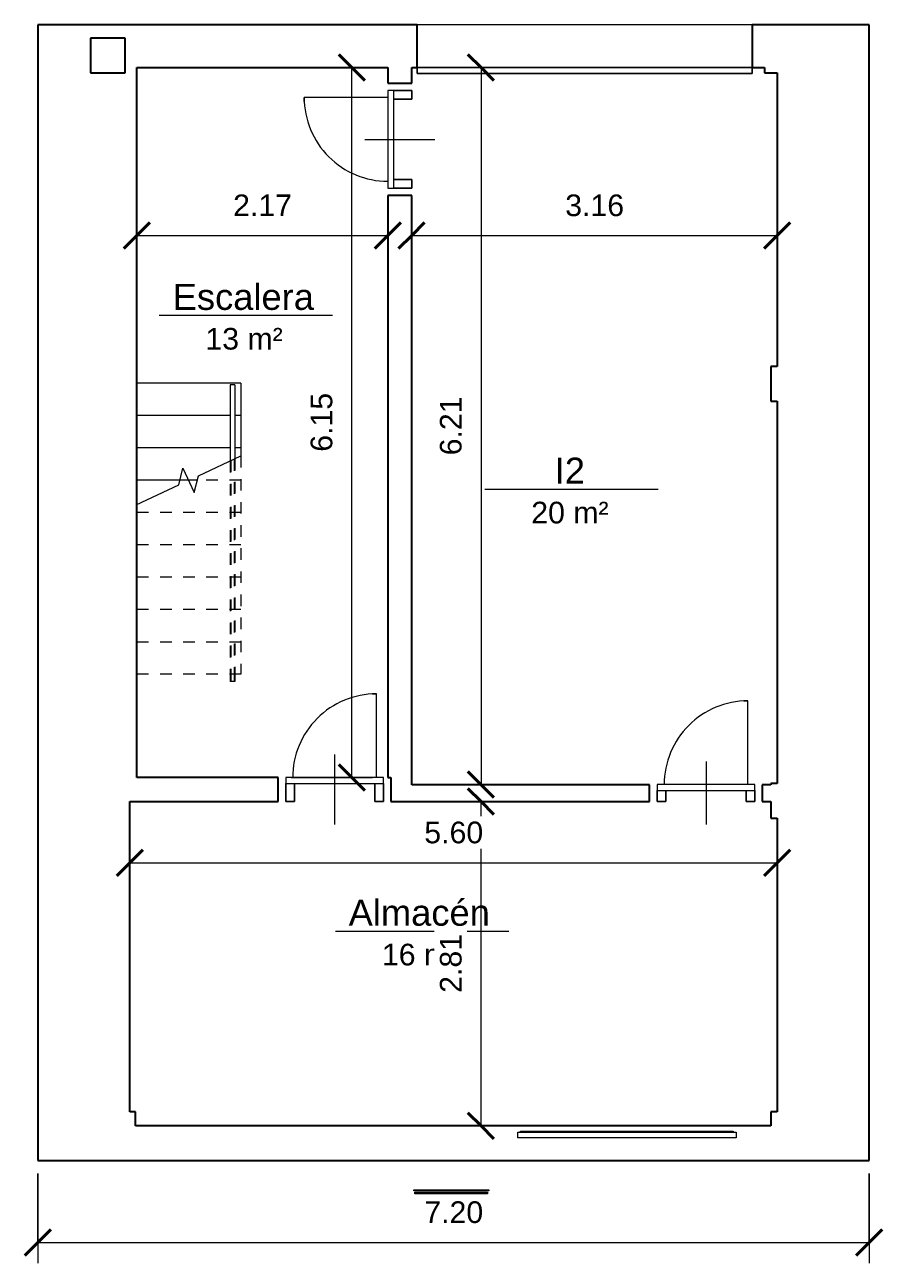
# Model space of a CAD drawing. Header units: metres. Extents: x -7.8 to -0.4, y -17 to -6.3.
import ezdxf

# ---------------------------------------------------------------- set-up
doc = ezdxf.new("R2010")
doc.units = ezdxf.units.M
doc.linetypes.add('Elevado', pattern=[0.003969, 0.002381, -0.001587])
for name, color, linetype, lineweight in [('A-ANNO-DIMS', 211, 'Continuous', 9), ('A-ANNO-DIMS-75', 211, 'Continuous', 9), ('A-AREA-IDEN', 2, 'Continuous', 9), ('A-DETL-GENF', 92, 'Continuous', 18), ('A-DOOR', 31, 'Continuous', 18), ('A-DOOR-FRAM', 31, 'Continuous', 25), ('A-FLOR', 192, 'Continuous', 18), ('A-FLOR-HRAL', 11, 'Continuous', 18), ('A-FLOR-HRAL-MBND', 5, 'Elevado', 18), ('A-GLAZ', 151, 'Continuous', 18), ('A-WALL', 113, 'Continuous', 18), ('S-STRS', 31, 'Continuous', 18), ('S-STRS-MBND', 31, 'Elevado', 18)]:
    doc.layers.add(name, color=color, linetype=linetype, lineweight=lineweight)
doc.styles.add('Arial', font='arial.ttf', dxfattribs={"height": 0.1875})
doc.styles.add('Arial_1', font='arial.ttf', dxfattribs={"height": 0.225})
doc.dimstyles.new('Diagonal_-_Arial_2_5_mm', dxfattribs={"dimscale": 0.3048, "dimtxt": 0.191299, "dimasz": 0.738189, "dimexe": 0.590551, "dimexo": 0.369094, "dimgap": 0.369094, "dimtad": 1, "dimrnd": 0.01, "dimzin": 0, "dimdsep": 46, "dimtxsty": 'Arial', "dimblk1": 'OBLIQUE', "dimblk2": 'OBLIQUE', "dimsah": 1, "dimcen": 0.09, "dimazin": 0, "dimtfac": 1, "dimtdec": 4, "dimtix": 1, "dimtmove": 0, "dimatfit": 3, "dimfxl": 1, "dimtvp": 1, "dimtfill": 1, "dimtolj": 1, "dimtzin": 0, "dimarcsym": 2})

# ---------------------------------------------------------------- blocks, each defined once
blk = doc.blocks.new('Ventana monoblock practicable_ 2 hojas sin cajon para poner emparchado - CA-01_ SALÓN-215039-SÓTANO')
at = {"layer": 'A-GLAZ'}
for p, q in [((-0.945, -0.0724), (0.945, -0.0724)), ((-0.945, -0.1224), (-0.945, -0.0724)), ((0.945, -0.0724), (0.945, -0.1224)), ((0.945, -0.1224), (-0.945, -0.1224)), ((-0.92, -0.1324), (-0.92, -0.1224)), ((0, -0.1324), (-0.92, -0.1324)), ((0, -0.1224), (0, -0.1324)), ((0, -0.1324), (0, -0.1224)), ((0.92, -0.1324), (0, -0.1324)), ((0.92, -0.1224), (0.92, -0.1324))]:
    blk.add_line(p, q, dxfattribs=at)
blk = doc.blocks.new('Puerta abatible ciega con ventilación - 72_5 x 203 cm-215044-SÓTANO')
at = {"layer": 'A-DETL-GENF'}
for p in [(-0.3625, -0.0725), (-0.3275, -0.7975)]:
    blk.add_line(p, (-0.3625, -0.7975), dxfattribs=at)
blk.add_arc((-0.3625, -0.0725), 0.725, 270, 0, dxfattribs=at)
at = {"layer": 'A-DOOR'}
for p, q in [((0, -0.2725), (0, 0.2725)), ((0.4225, -0.0225), (-0.4225, -0.0225)), ((-0.4225, -0.0225), (-0.4225, -0.0725)), ((-0.4225, -0.0725), (0.4225, -0.0725)), ((0.4225, -0.0725), (0.4225, -0.0225))]:
    blk.add_line(p, q, dxfattribs=at)
at = {"layer": 'A-DOOR-FRAM'}
for p, q in [((-0.4225, -0.0225), (-0.4225, 0.0725)), ((-0.4225, 0.0725), (-0.3475, 0.0725)), ((-0.3475, 0.0725), (-0.3475, -0.0225)), ((0.3475, -0.0225), (0.3475, 0.0725)), ((0.3475, 0.0725), (0.4225, 0.0725)), ((0.4225, 0.0725), (0.4225, -0.0225))]:
    blk.add_line(p, q, dxfattribs=at)
blk = doc.blocks.new('Puerta abatible ciega con ventilación - 72_5 x 203 cm-215045-SÓTANO')
at = {"layer": 'A-DETL-GENF'}
for p in [(-0.3625, -0.103), (-0.3275, -0.828)]:
    blk.add_line(p, (-0.3625, -0.828), dxfattribs=at)
blk.add_arc((-0.3625, -0.103), 0.725, 270, 0, dxfattribs=at)
at = {"layer": 'A-DOOR'}
for p, q in [((0, -0.303), (0, 0.303)), ((0.4225, -0.053), (-0.4225, -0.053)), ((-0.4225, -0.053), (-0.4225, -0.103)), ((-0.4225, -0.103), (0.4225, -0.103)), ((0.4225, -0.103), (0.4225, -0.053))]:
    blk.add_line(p, q, dxfattribs=at)
at = {"layer": 'A-DOOR-FRAM'}
for p, q in [((-0.4225, -0.053), (-0.4225, 0.103)), ((-0.4225, 0.103), (-0.3475, 0.103)), ((-0.3475, 0.103), (-0.3475, -0.053)), ((0.3475, -0.053), (0.3475, 0.103)), ((0.3475, 0.103), (0.4225, 0.103)), ((0.4225, 0.103), (0.4225, -0.053))]:
    blk.add_line(p, q, dxfattribs=at)
blk = doc.blocks.new('Puerta elevada articulada - 2435 x 1981mm-215046-SÓTANO')
at = {"layer": 'A-DOOR', "lineweight": 25}
for p, q in [((1.45, -0.185), (-1.45, -0.185)), ((-1.45, -0.185), (-1.45, -0.236)), ((1.45, -0.236), (1.45, -0.185)), ((-1.45, -0.236), (1.45, -0.236))]:
    blk.add_line(p, q, dxfattribs=at)
blk = doc.blocks.new('Ventana oscilobatiente_ 1 hoja - Chimenea solar-215054-SÓTANO')
at = {"layer": 'A-GLAZ'}
for p, q in [((-0.325, -0.082), (-0.325, -0.072)), ((-0.325, -0.072), (0.325, -0.072)), ((0.325, -0.082), (-0.325, -0.082)), ((-0.315, -0.092), (0.315, -0.092)), ((-0.315, -0.106), (-0.315, -0.092)), ((0.315, -0.106), (-0.315, -0.106)), ((0.315, -0.092), (0.315, -0.106)), ((0.325, -0.072), (0.325, -0.082))]:
    blk.add_line(p, q, dxfattribs=at)
blk = doc.blocks.new('Barandilla - Barandilla-143000-SÓTANO')
at = {"layer": 'A-FLOR-HRAL-MBND'}
for p, q in [((-6.036, -10.036), (-6.036, -11.883)), ((-6.036, -10.036), (-6.036, -11.883)), ((-6.036, -10.036), (-6.036, -11.883)), ((-6.036, -10.036), (-6.036, -11.883)), ((-6.006, -10.022), (-6.006, -11.883)), ((-6.006, -10.022), (-6.006, -11.883)), ((-6.006, -10.022), (-6.006, -11.883)), ((-6.006, -10.022), (-6.006, -11.883)), ((-6.036, -11.883), (-6.036, -11.947)), ((-6.036, -11.883), (-6.036, -11.947)), ((-6.036, -11.883), (-6.036, -11.947)), ((-6.036, -11.883), (-6.036, -11.947)), ((-6.006, -11.883), (-6.006, -11.947)), ((-6.006, -11.883), (-6.006, -11.947)), ((-6.006, -11.883), (-6.006, -11.947)), ((-6.006, -11.883), (-6.006, -11.947)), ((-6.006, -11.947), (-6.036, -11.947)), ((-6.006, -11.947), (-6.036, -11.947)), ((-6.006, -11.947), (-6.036, -11.947)), ((-6.006, -11.947), (-6.036, -11.947))]:
    blk.add_line(p, q, dxfattribs=at)
blk = doc.blocks.new('Tipo de barandal superior - Barandal superior_interno_-215214-SÓTANO')
at = {"layer": 'A-FLOR-HRAL'}
for p, q in [((-6.001, -9.378), (-6.041, -9.378)), ((-6.041, -9.378), (-6.041, -10.038)), ((-6.001, -9.378), (-6.001, -10.019)), ((-6.041, -10.038), (-6.001, -10.019))]:
    blk.add_line(p, q, dxfattribs=at)
at = {"layer": 'A-FLOR-HRAL', "linetype": 'Elevado'}
for p, q in [((-6.041, -10.038), (-6.041, -11.883)), ((-6.001, -10.019), (-6.001, -11.883)), ((-6.041, -11.883), (-6.041, -11.947)), ((-6.001, -11.883), (-6.001, -11.947)), ((-6.001, -11.947), (-6.041, -11.947))]:
    blk.add_line(p, q, dxfattribs=at)
blk = doc.blocks.new('Etiqueta de habitación simple - Etiqueta de habitación simple-237112-SÓTANO')
at = {"layer": 'A-AREA-IDEN'}
blk.add_line((-0.01, 0), (0.01, 0), dxfattribs=at)
blk = doc.blocks.new('DIMBLOCK1-SÓTANO')
at = {"layer": 'A-ANNO-DIMS-75', "lineweight": 50}
for p, q in [((-6.848, -8.087), (-6.736, -7.974)), ((-4.675, -8.087), (-4.563, -7.974)), ((-6.848, -8.087), (-6.961, -8.199)), ((-4.675, -8.087), (-4.788, -8.199))]:
    blk.add_line(p, q, dxfattribs=at)
at = {"layer": 'A-ANNO-DIMS-75'}
for p, q in [((-6.848, -8.04), (-6.848, -8.267)), ((-6.848, -8.087), (-6.848, -8.04)), ((-4.675, -8.04), (-4.675, -8.267)), ((-4.675, -8.087), (-4.675, -8.04)), ((-6.848, -8.087), (-4.675, -8.087))]:
    blk.add_line(p, q, dxfattribs=at)
at = {"layer": 'A-ANNO-DIMS-75', "color": 0, "insert": (-6.015, -7.731), "char_height": 0.1875, "width": 0.60745, "attachment_point": 1, "line_spacing_factor": 0.941778, "style": 'Arial', "bg_fill": 3, "box_fill_scale": 1.25, "bg_fill_color": 256, "bg_fill_true_color": 13158600, "bg_fill_transparency": 0}
blk.add_mtext('2.17', dxfattribs=at)
blk = doc.blocks.new('_Oblique')
at = {"color": 0, "linetype": 'ByBlock', "lineweight": -2}
blk.add_line((-0.5, -0.5), (0.5, 0.5), dxfattribs=at)
blk = doc.blocks.new('DIMBLOCK2-SÓTANO')
at = {"layer": 'A-ANNO-DIMS-75', "lineweight": 50}
for p, q in [((-4.988, -6.632), (-5.1, -6.519)), ((-4.988, -6.632), (-4.875, -6.744)), ((-4.988, -12.779), (-5.1, -12.666)), ((-4.988, -12.779), (-4.875, -12.891))]:
    blk.add_line(p, q, dxfattribs=at)
at = {"layer": 'A-ANNO-DIMS-75'}
for p, q in [((-5.035, -6.632), (-4.808, -6.632)), ((-4.988, -6.632), (-5.035, -6.632)), ((-4.988, -12.779), (-4.988, -6.632)), ((-5.512, -12.779), (-4.808, -12.779)), ((-4.988, -12.779), (-5.512, -12.779))]:
    blk.add_line(p, q, dxfattribs=at)
at = {"layer": 'A-ANNO-DIMS-75', "color": 0, "insert": (-5.344, -9.958), "char_height": 0.1875, "width": 0.60745, "attachment_point": 1, "rotation": 90, "line_spacing_factor": 0.941778, "style": 'Arial', "bg_fill": 3, "box_fill_scale": 1.25, "bg_fill_color": 256, "bg_fill_true_color": 13158600, "bg_fill_transparency": 0}
blk.add_mtext('6.15', dxfattribs=at)
blk = doc.blocks.new('DIMBLOCK3-SÓTANO')
at = {"layer": 'A-ANNO-DIMS-75', "lineweight": 50}
for p, q in [((-4.469, -8.087), (-4.357, -7.974)), ((-1.305, -8.087), (-1.192, -7.974)), ((-4.469, -8.087), (-4.582, -8.199)), ((-1.305, -8.087), (-1.417, -8.199))]:
    blk.add_line(p, q, dxfattribs=at)
at = {"layer": 'A-ANNO-DIMS-75'}
for p, q in [((-4.469, -8.04), (-4.469, -8.267)), ((-4.469, -8.087), (-4.469, -8.04)), ((-1.305, -8.04), (-1.305, -8.267)), ((-1.305, -8.087), (-1.305, -8.04)), ((-4.469, -8.087), (-1.305, -8.087))]:
    blk.add_line(p, q, dxfattribs=at)
at = {"layer": 'A-ANNO-DIMS-75', "color": 0, "insert": (-3.14, -7.731), "char_height": 0.1875, "width": 0.60745, "attachment_point": 1, "line_spacing_factor": 0.941778, "style": 'Arial', "bg_fill": 3, "box_fill_scale": 1.25, "bg_fill_color": 256, "bg_fill_true_color": 13158600, "bg_fill_transparency": 0}
blk.add_mtext('3.16', dxfattribs=at)
blk = doc.blocks.new('DIMBLOCK4-SÓTANO')
at = {"layer": 'A-ANNO-DIMS-75', "lineweight": 50}
for p, q in [((-3.869, -6.632), (-3.982, -6.519)), ((-3.869, -6.632), (-3.757, -6.744)), ((-3.869, -12.84), (-3.982, -12.727)), ((-3.869, -12.84), (-3.757, -12.952))]:
    blk.add_line(p, q, dxfattribs=at)
at = {"layer": 'A-ANNO-DIMS-75'}
for p, q in [((-3.823, -6.632), (-4.049, -6.632)), ((-3.869, -6.632), (-3.869, -12.84)), ((-3.869, -6.632), (-3.823, -6.632)), ((-3.823, -12.84), (-4.049, -12.84)), ((-3.869, -12.84), (-3.823, -12.84))]:
    blk.add_line(p, q, dxfattribs=at)
at = {"layer": 'A-ANNO-DIMS-75', "color": 0, "insert": (-4.225, -9.989), "char_height": 0.1875, "width": 0.60745, "attachment_point": 1, "rotation": 90, "line_spacing_factor": 0.941778, "style": 'Arial', "bg_fill": 3, "box_fill_scale": 1.25, "bg_fill_color": 256, "bg_fill_true_color": 13158600, "bg_fill_transparency": 0}
blk.add_mtext('6.21', dxfattribs=at)
blk = doc.blocks.new('DIMBLOCK5-SÓTANO')
at = {"layer": 'A-ANNO-DIMS-75', "lineweight": 50}
for p, q in [((-3.869, -12.985), (-3.982, -12.872)), ((-3.869, -12.985), (-3.757, -13.097)), ((-3.869, -15.793), (-3.982, -15.681)), ((-3.869, -15.793), (-3.757, -15.906))]:
    blk.add_line(p, q, dxfattribs=at)
at = {"layer": 'A-ANNO-DIMS-75'}
for p, q in [((-3.916, -12.985), (-3.689, -12.985)), ((-3.869, -12.985), (-3.916, -12.985)), ((-3.869, -15.793), (-3.869, -12.985)), ((-3.916, -15.793), (-3.689, -15.793)), ((-3.869, -15.793), (-3.916, -15.793))]:
    blk.add_line(p, q, dxfattribs=at)
at = {"layer": 'A-ANNO-DIMS-75', "color": 0, "insert": (-4.225, -14.642), "char_height": 0.1875, "width": 0.60745, "attachment_point": 1, "rotation": 90, "line_spacing_factor": 0.941778, "style": 'Arial', "bg_fill": 3, "box_fill_scale": 1.25, "bg_fill_color": 256, "bg_fill_true_color": 13158600, "bg_fill_transparency": 0}
blk.add_mtext('2.81', dxfattribs=at)
blk = doc.blocks.new('DIMBLOCK6-SÓTANO')
at = {"layer": 'A-ANNO-DIMS-75', "lineweight": 50}
for p, q in [((-6.909, -13.516), (-6.797, -13.403)), ((-1.305, -13.516), (-1.192, -13.403)), ((-6.909, -13.516), (-7.022, -13.628)), ((-1.305, -13.516), (-1.417, -13.628))]:
    blk.add_line(p, q, dxfattribs=at)
at = {"layer": 'A-ANNO-DIMS-75'}
for p, q in [((-6.909, -13.469), (-6.909, -13.696)), ((-6.909, -13.516), (-6.909, -13.469)), ((-1.305, -13.469), (-1.305, -13.696)), ((-1.305, -13.516), (-1.305, -13.469)), ((-6.909, -13.516), (-1.305, -13.516))]:
    blk.add_line(p, q, dxfattribs=at)
at = {"layer": 'A-ANNO-DIMS-75', "color": 0, "insert": (-4.36, -13.16), "char_height": 0.1875, "width": 0.60745, "attachment_point": 1, "line_spacing_factor": 0.941778, "style": 'Arial', "bg_fill": 3, "box_fill_scale": 1.25, "bg_fill_color": 256, "bg_fill_true_color": 13158600, "bg_fill_transparency": 0}
blk.add_mtext('5.60', dxfattribs=at)
blk = doc.blocks.new('DIMBLOCK7-SÓTANO')
at = {"layer": 'A-ANNO-DIMS-75'}
for p, q in [((-7.706, -16.206), (-7.706, -16.983)), ((-7.706, -16.803), (-7.706, -16.206)), ((-0.508, -16.206), (-0.508, -16.983)), ((-0.508, -16.803), (-0.508, -16.206)), ((-7.706, -16.803), (-0.508, -16.803))]:
    blk.add_line(p, q, dxfattribs=at)
at = {"layer": 'A-ANNO-DIMS-75', "lineweight": 50}
for p, q in [((-7.706, -16.803), (-7.594, -16.69)), ((-0.508, -16.803), (-0.396, -16.69)), ((-7.706, -16.803), (-7.819, -16.915)), ((-0.508, -16.803), (-0.621, -16.915))]:
    blk.add_line(p, q, dxfattribs=at)
at = {"layer": 'A-ANNO-DIMS-75', "color": 0, "insert": (-4.36, -16.447), "char_height": 0.1875, "width": 0.60745, "attachment_point": 1, "line_spacing_factor": 0.941778, "style": 'Arial', "bg_fill": 3, "box_fill_scale": 1.25, "bg_fill_color": 256, "bg_fill_true_color": 13158600, "bg_fill_transparency": 0}
blk.add_mtext('7.20', dxfattribs=at)

msp = doc.modelspace()

# ---------------------------------------------------------------- linework, layer by layer
at = {"layer": 'A-FLOR'}
msp.add_line((-1.522, -6.262), (-4.422, -6.262), dxfattribs=at)
at = {"layer": 'A-WALL', "lineweight": 35}
for p, q in [((-7.706, -6.262), (-7.706, -16.093)), ((-4.422, -6.262), (-7.706, -6.262)), ((-4.422, -6.632), (-4.422, -6.262)), ((-0.508, -6.262), (-1.522, -6.262)), ((-1.522, -6.262), (-1.522, -6.632)), ((-0.508, -16.093), (-0.508, -6.262)), ((-6.949, -6.377), (-7.249, -6.377)), ((-7.249, -6.377), (-7.249, -6.677)), ((-6.949, -6.677), (-6.949, -6.377)), ((-6.848, -12.779), (-6.848, -6.632)), ((-6.848, -6.632), (-4.675, -6.632)), ((-4.675, -6.632), (-4.675, -6.766)), ((-4.469, -6.632), (-4.422, -6.632)), ((-4.469, -6.766), (-4.469, -6.632)), ((-1.522, -6.632), (-1.414, -6.632)), ((-1.414, -6.632), (-1.414, -6.677)), ((-7.249, -6.677), (-6.949, -6.677)), ((-1.414, -6.677), (-1.305, -6.677)), ((-1.305, -6.677), (-1.305, -9.22)), ((-4.675, -6.766), (-4.469, -6.766)), ((-4.469, -7.741), (-4.675, -7.741)), ((-4.675, -7.741), (-4.675, -12.779)), ((-4.469, -12.84), (-4.469, -7.741)), ((-1.305, -9.22), (-1.359, -9.22)), ((-1.359, -9.22), (-1.359, -9.52)), ((-1.359, -9.52), (-1.305, -9.52)), ((-1.305, -9.52), (-1.305, -12.83)), ((-5.625, -12.779), (-6.848, -12.779)), ((-5.625, -12.985), (-5.625, -12.779)), ((-4.675, -12.779), (-4.65, -12.779)), ((-4.65, -12.779), (-4.65, -12.985)), ((-2.409, -12.84), (-4.469, -12.84)), ((-2.409, -12.985), (-2.409, -12.84)), ((-1.359, -12.84), (-1.434, -12.84)), ((-1.434, -12.84), (-1.434, -12.985)), ((-1.359, -12.83), (-1.359, -12.84)), ((-1.305, -12.83), (-1.359, -12.83)), ((-6.909, -15.673), (-6.909, -12.985)), ((-6.909, -12.985), (-5.625, -12.985)), ((-4.65, -12.985), (-2.409, -12.985)), ((-1.434, -12.985), (-1.359, -12.985)), ((-1.359, -12.985), (-1.359, -13.13)), ((-1.359, -13.13), (-1.305, -13.13)), ((-1.305, -13.13), (-1.305, -15.673)), ((-6.859, -15.673), (-6.909, -15.673)), ((-6.859, -15.793), (-6.859, -15.673)), ((-1.305, -15.673), (-1.359, -15.673)), ((-1.359, -15.673), (-1.359, -15.793)), ((-1.359, -15.793), (-6.859, -15.793)), ((-7.706, -16.093), (-0.508, -16.093))]:
    msp.add_line(p, q, dxfattribs=at)
at = {"layer": 'S-STRS'}
for p, q in [((-5.947, -9.365), (-6.848, -9.365)), ((-5.947, -9.365), (-5.947, -9.645)), ((-6.041, -9.645), (-6.848, -9.645)), ((-5.947, -9.645), (-6.001, -9.645)), ((-5.947, -9.645), (-5.947, -9.925)), ((-6.041, -9.925), (-6.848, -9.925)), ((-5.947, -9.925), (-6.001, -9.925)), ((-5.947, -9.925), (-5.947, -9.994)), ((-6.476, -10.205), (-6.848, -10.205)), ((-6.325, -10.205), (-6.4, -10.205))]:
    msp.add_line(p, q, dxfattribs=at)
at = {"layer": 'S-STRS', "linetype": 'Elevado'}
for p, q in [((-5.947, -9.365), (-6.848, -9.365)), ((-6.041, -9.645), (-6.848, -9.645)), ((-5.947, -9.645), (-6.001, -9.645)), ((-6.041, -9.925), (-6.848, -9.925)), ((-5.947, -9.925), (-6.001, -9.925)), ((-6.476, -10.205), (-6.848, -10.205)), ((-6.325, -10.205), (-6.4, -10.205))]:
    msp.add_line(p, q, dxfattribs=at)
at = {"layer": 'S-STRS-MBND', "linetype": 'Continuous'}
for p, q in [((-6.315, -10.166), (-5.947, -9.994)), ((-6.485, -10.245), (-6.45, -10.099)), ((-6.45, -10.099), (-6.351, -10.312)), ((-6.351, -10.312), (-6.315, -10.166)), ((-6.854, -10.417), (-6.485, -10.245))]:
    msp.add_line(p, q, dxfattribs=at)
at = {"layer": 'S-STRS-MBND'}
for p, q in [((-5.947, -9.994), (-5.947, -11.883)), ((-6.4, -10.205), (-6.476, -10.205)), ((-6.4, -10.205), (-6.476, -10.205)), ((-5.947, -10.205), (-6.325, -10.205)), ((-5.947, -10.205), (-6.325, -10.205)), ((-6.854, -10.417), (-6.854, -11.883)), ((-5.947, -10.485), (-6.854, -10.485)), ((-5.947, -10.485), (-6.854, -10.485)), ((-5.947, -10.765), (-6.854, -10.765)), ((-5.947, -10.765), (-6.854, -10.765)), ((-5.947, -11.045), (-6.854, -11.045)), ((-5.947, -11.045), (-6.854, -11.045)), ((-5.947, -11.325), (-6.854, -11.325)), ((-5.947, -11.325), (-6.854, -11.325)), ((-5.947, -11.605), (-6.854, -11.605)), ((-5.947, -11.605), (-6.854, -11.605)), ((-5.947, -11.883), (-6.854, -11.883))]:
    msp.add_line(p, q, dxfattribs=at)

# ---------------------------------------------------------------- block references
at = {"layer": 'A-AREA-IDEN', "xscale": 74.99999999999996, "yscale": 74.99999999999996, "zscale": 74.99999999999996}
for p in [(-5.906, -8.777), (-3.085, -10.281), (-4.378, -14.108)]:
    msp.add_blockref('Etiqueta de habitación simple - Etiqueta de habitación simple-237112-SÓTANO', p, dxfattribs=at)
at = {"layer": 'A-DOOR'}
msp.add_blockref('Puerta elevada articulada - 2435 x 1981mm-215046-SÓTANO', (-2.972, -6.447), dxfattribs=at)
for name, p, rotation in [('Puerta abatible ciega con ventilación - 72_5 x 203 cm-215045-SÓTANO', (-4.572, -7.254), 269.9999999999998), ('Puerta abatible ciega con ventilación - 72_5 x 203 cm-215045-SÓTANO', (-5.137, -12.882), 180), ('Puerta abatible ciega con ventilación - 72_5 x 203 cm-215044-SÓTANO', (-1.921, -12.912), 180)]:
    msp.add_blockref(name, p, dxfattribs=dict(at, rotation=rotation))
at = {"layer": 'A-FLOR-HRAL'}
for name in ['Tipo de barandal superior - Barandal superior_interno_-215214-SÓTANO', 'Barandilla - Barandilla-143000-SÓTANO']:
    msp.add_blockref(name, (0, 0), dxfattribs=at)
at = {"layer": 'A-GLAZ', "rotation": 180}
msp.add_blockref('Ventana monoblock practicable_ 2 hojas sin cajon para poner emparchado - CA-01_ SALÓN-215039-SÓTANO', (-2.606, -15.971), dxfattribs=at)
at = {"layer": 'A-GLAZ'}
msp.add_blockref('Ventana oscilobatiente_ 1 hoja - Chimenea solar-215054-SÓTANO', (-4.127, -16.275), dxfattribs=at)

# ---------------------------------------------------------------- texts
at = {"layer": 'A-AREA-IDEN', "attachment_point": 1}
for s, insert, char_height, width, style in [('Escalera', (-6.538, -8.505), 0.225, 1.50316, 'Arial_1'), ('13 m²', (-6.255, -8.886), 0.1875, 0.81772, 'Arial'), ('I2', (-3.231, -10.009), 0.225, 0.32468, 'Arial_1'), ('20 m²', (-3.434, -10.391), 0.1875, 0.81772, 'Arial'), ('Almacén', (-5.015, -13.836), 0.225, 1.51519, 'Arial_1'), ('16 m²', (-4.727, -14.217), 0.1875, 0.81772, 'Arial')]:
    msp.add_mtext(s, dxfattribs=dict(at, insert=insert, char_height=char_height, width=width, style=style))

# ---------------------------------------------------------------- next in the draw order: dimensions: what is measured, and where the dimension line sits
at = {"layer": 'A-ANNO-DIMS'}
for base, p1, p2, override, picture, middle in [((-4.675, -8.087), (-6.848, -7.928), (-4.675, -7.928), {"dimpost": '<>', "dimfxl": 2.172964}, 'DIMBLOCK1-SÓTANO', (-5.762, -7.88)), ((-0.508, -16.803), (-7.706, -16.093), (-0.508, -16.093), {"dimpost": '<>', "dimfxl": 7.198085}, 'DIMBLOCK7-SÓTANO', (-4.107, -16.595))]:
    dim = msp.add_linear_dim(base=base, p1=p1, p2=p2, dimstyle='Diagonal_-_Arial_2_5_mm', override=override, dxfattribs=at)
    dim.commit()
    dim.dimension.update_dxf_attribs({"geometry": picture, "text_midpoint": middle})

# ---------------------------------------------------------------- next in the draw order: dimensions: what is measured, and where the dimension line sits
dim = msp.add_linear_dim(base=(-4.988, -6.632), p1=(-5.625, -12.779), p2=(-5.147, -6.632), angle=90, dimstyle='Diagonal_-_Arial_2_5_mm', override={"dimpost": '<>', "dimfxl": 6.16549}, dxfattribs=at)
dim.commit()
dim.dimension.update_dxf_attribs({"geometry": 'DIMBLOCK2-SÓTANO', "text_midpoint": (-5.196, -9.705)})
dim = msp.add_linear_dim(base=(-1.305, -8.087), p1=(-4.469, -7.928), p2=(-1.305, -7.928), dimstyle='Diagonal_-_Arial_2_5_mm', override={"dimpost": '<>', "dimfxl": 3.164521}, dxfattribs=at)
dim.commit()
dim.dimension.update_dxf_attribs({"geometry": 'DIMBLOCK3-SÓTANO', "text_midpoint": (-2.887, -7.878)})

# ---------------------------------------------------------------- next in the draw order: dimensions: what is measured, and where the dimension line sits
dim = msp.add_linear_dim(base=(-3.869, -12.84), p1=(-3.71, -6.632), p2=(-3.71, -12.84), angle=90, dimstyle='Diagonal_-_Arial_2_5_mm', override={"dimpost": '<>', "dimfxl": 6.20794}, dxfattribs=at)
dim.commit()
dim.dimension.update_dxf_attribs({"geometry": 'DIMBLOCK4-SÓTANO', "text_midpoint": (-4.077, -9.736)})

# ---------------------------------------------------------------- next in the draw order: dimensions: what is measured, and where the dimension line sits
dim = msp.add_linear_dim(base=(-3.869, -12.985), p1=(-4.028, -15.793), p2=(-4.028, -12.985), angle=90, dimstyle='Diagonal_-_Arial_2_5_mm', override={"dimpost": '<>', "dimfxl": 2.808412}, dxfattribs=at)
dim.commit()
dim.dimension.update_dxf_attribs({"geometry": 'DIMBLOCK5-SÓTANO', "text_midpoint": (-4.077, -14.389)})

# ---------------------------------------------------------------- next in the draw order: dimensions: what is measured, and where the dimension line sits
dim = msp.add_linear_dim(base=(-1.305, -13.516), p1=(-6.909, -13.357), p2=(-1.305, -13.357), dimstyle='Diagonal_-_Arial_2_5_mm', override={"dimpost": '<>', "dimfxl": 5.604485}, dxfattribs=at)
dim.commit()
dim.dimension.update_dxf_attribs({"geometry": 'DIMBLOCK6-SÓTANO', "text_midpoint": (-4.107, -13.308)})

doc.saveas('drawing.dxf')
